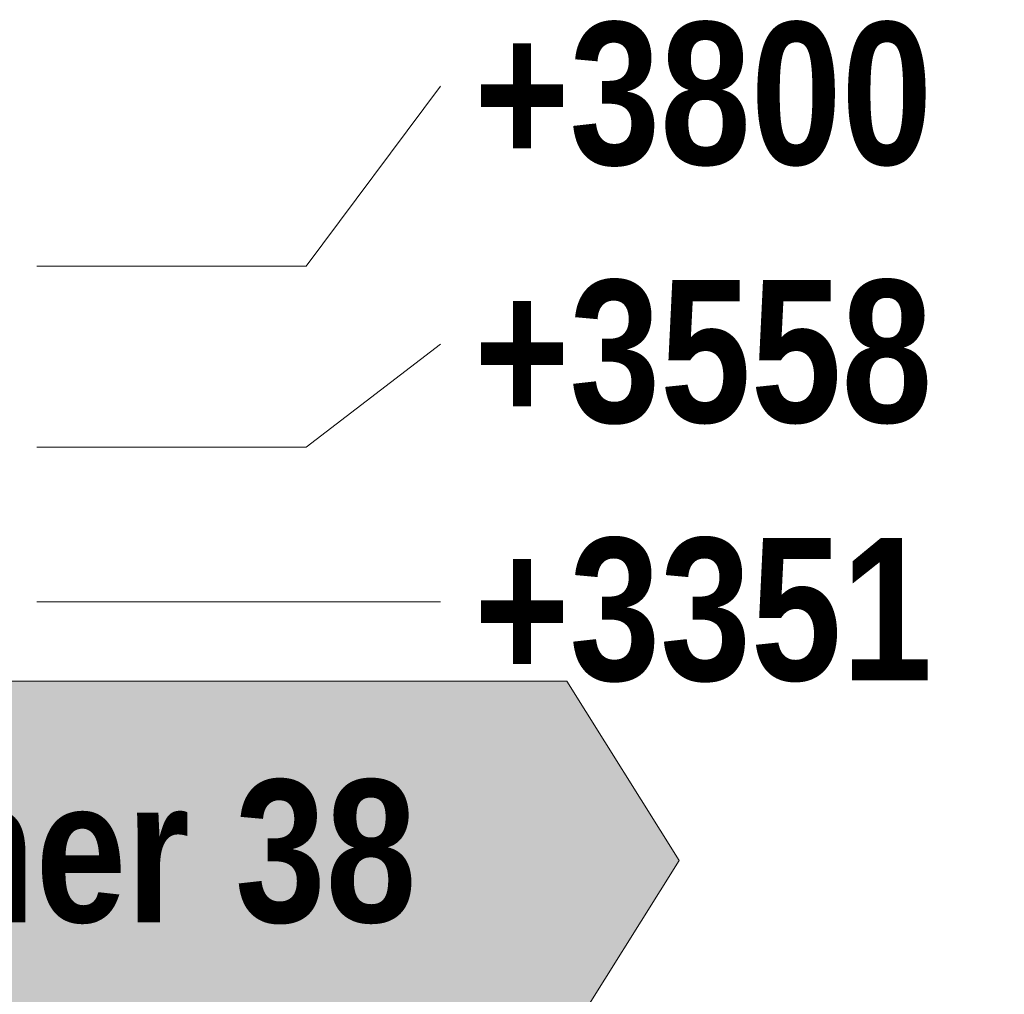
# Model space of a CAD drawing. Header units: millimetres. Extents: x 17 to 413, y 4 to 292.
# Tile 94 of 224: x 269 to 278, y 96 to 105. Entities that reach past the tile are written whole.
import ezdxf
from ezdxf.enums import TextEntityAlignment as Align

# ---------------------------------------------------------------- set-up
doc = ezdxf.new("R2010")
doc.units = ezdxf.units.MM
for name, color, linetype in [('FILL-WHITE', 7, 'Continuous'), ('LINE-STEEL', 7, 'Continuous'), ('LINE-TEAL_DK', 7, 'Continuous'), ('TEXT-STEEL', 7, 'Continuous'), ('TEXT-TEAL_DK', 7, 'Continuous')]:
    doc.layers.add(name, color=color, linetype=linetype)
doc.styles.add('OpenSansCondensed-Bold', font='OpenSansCondensed-Bold.ttf')

msp = doc.modelspace()

# ---------------------------------------------------------------- hatches: boundary and pattern name
at = {"layer": 'FILL-WHITE', "true_color": 0xffffff}
h = msp.add_hatch(color=256, dxfattribs=at)
h.dxf.hatch_style = 1
h.paths.add_polyline_path([(259.5115, 97.4377), (260.5115, 99.0377), (273.9484, 99.0377), (274.9484, 97.4377), (273.9484, 95.8377), (260.5115, 95.8377)])

# ---------------------------------------------------------------- linework, layer by layer
at = {"layer": 'LINE-STEEL', "lineweight": 5}
for p, q in [((271.6213, 102.7377), (272.8213, 104.3443)), ((269.2213, 102.7377), (271.6213, 102.7377)), ((271.6213, 101.1243), (272.8213, 102.0443)), ((269.2213, 101.1243), (271.6213, 101.1243)), ((269.2213, 99.7443), (271.6213, 99.7443)), ((271.6213, 99.7443), (272.8213, 99.7443))]:
    msp.add_line(p, q, dxfattribs=at)
at = {"layer": 'LINE-TEAL_DK', "lineweight": 5}
msp.add_lwpolyline([(259.5115, 97.4377), (260.5115, 99.0377), (273.9484, 99.0377), (274.9484, 97.4377), (273.9484, 95.8377), (260.5115, 95.8377)], close=True, dxfattribs=at)

# ---------------------------------------------------------------- texts
at = {"layer": 'TEXT-STEEL', "style": 'OpenSansCondensed-Bold'}
for s, p in [('+3800', (273.1213, 103.6443)), ('+3558', (273.1213, 101.3443)), ('+3351', (273.1213, 99.0443))]:
    msp.add_text(s, height=1.27, dxfattribs=at).set_placement(p)
at = {"layer": 'TEXT-TEAL_DK', "style": 'OpenSansCondensed-Bold'}
msp.add_text('VOID Corner 38', height=1.27, dxfattribs=at).set_placement((267.2299, 96.8877), align=Align.CENTER)

doc.saveas('drawing.dxf')
